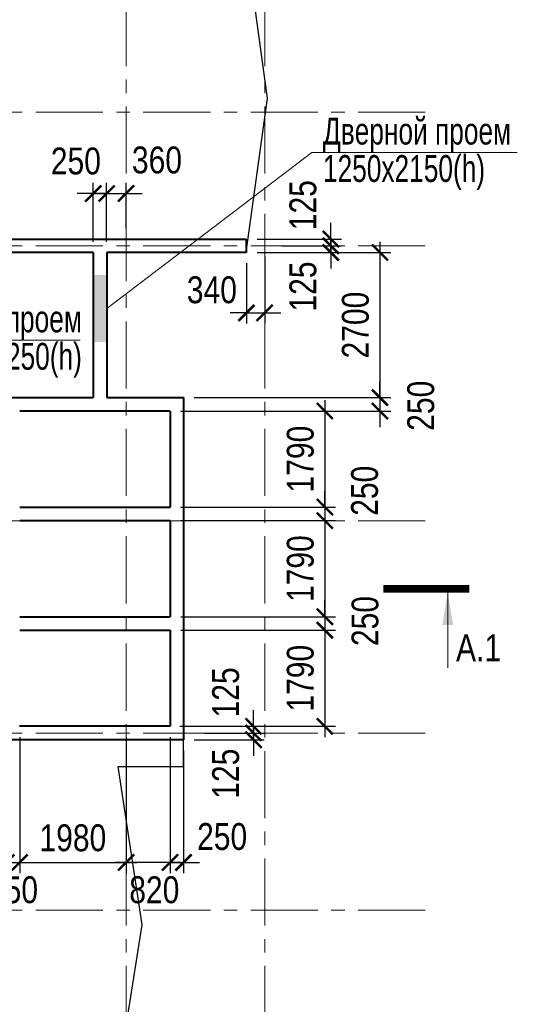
# Model space of a CAD drawing. Header units: inches. Extents: x -7218622 to -7066149, y 5758361 to 6202306.
# Tile 36 of 40: x -7137105 to -7127844, y 5958598 to 5976928. Entities that reach past the tile are written whole.
import ezdxf
from ezdxf.enums import TextEntityAlignment as Align

# ---------------------------------------------------------------- set-up
doc = ezdxf.new("R2010")
doc.units = ezdxf.units.IN
doc.header["$LTSCALE"] = 1000
doc.header["$MEASUREMENT"] = 0
doc.linetypes.add('CENTER', pattern=[2, 1.25, -0.25, 0.25, -0.25])
for name, color, linetype, lineweight in [('СК-040-С(тены)', 12, 'Continuous', 40), ('СК-050-П(литы перекрытия)', 3, 'Continuous', 30), ('СК-100-О(си)', 7, 'CENTER', 15), ('СК-110-О-РАЗМЕРЫ', 7, 'Continuous', 15), ('СК-400-Т(екст)', 7, 'Continuous', 20), ('СК-500-С(ечения)', 5, 'Continuous', 40), ('СК-600-Ш(триховка', 7, 'Continuous', 15)]:
    doc.layers.add(name, color=color, linetype=linetype, lineweight=lineweight)
doc.styles.add('ARIAL_annotative', font='arial.ttf', dxfattribs={"width": 0.8, "height": 2.5})
doc.styles.add('RUSS', font='arial.ttf', dxfattribs={"width": 0.8})
doc.dimstyles.new('100-200', dxfattribs={"dimscale": 0, "dimtxt": 500, "dimasz": 300, "dimexe": 200, "dimexo": 200, "dimgap": 200, "dimtad": 1, "dimdec": 0, "dimzin": 0, "dimdsep": 46, "dimtxsty": 'RUSS', "dimblk": 'ARCHTICK', "dimcen": 0.096, "dimdle": 200, "dimclrd": 7, "dimclre": 7, "dimclrt": 256, "dimadec": 0, "dimazin": 0, "dimtfac": 1, "dimtdec": 0, "dimtmove": 2, "dimatfit": 3, "dimldrblk": 'OBLIQUE', "dimfxl": 1, "dimtolj": 1, "dimtzin": 0, "dimarcsym": 0})

# ---------------------------------------------------------------- blocks, each defined once
blk = doc.blocks.new('_ArchTick')
at = {"color": 0, "linetype": 'ByBlock', "const_width": 0.15}
blk.add_lwpolyline([(-0.5, -0.5), (0.5, 0.5)], dxfattribs=at)
blk = doc.blocks.new('*D72')
at = {"layer": 'Defpoints', "color": 0, "transparency": 16777216}
for p in [(-7137355, 5963280), (-7137105, 5962676), (-7137105, 5961238)]:
    blk.add_point(p, dxfattribs=at)
at = {"layer": 'СК-110-О-РАЗМЕРЫ', "color": 7, "lineweight": -2, "transparency": 16777216}
for p, q in [((-7137355, 5963080), (-7137355, 5961038)), ((-7137105, 5962476), (-7137105, 5961038)), ((-7137355, 5961238), (-7137655, 5961238)), ((-7137355, 5961238), (-7137105, 5961238)), ((-7137105, 5961238), (-7136805, 5961238))]:
    blk.add_line(p, q, dxfattribs=at)
at = {"layer": 'СК-110-О-РАЗМЕРЫ', "color": 7, "lineweight": -2, "transparency": 16777216, "xscale": 300, "yscale": 300, "zscale": 300}
blk.add_blockref('_ArchTick', (-7137355, 5961238), dxfattribs=at)
at = {"layer": 'СК-110-О-РАЗМЕРЫ', "color": 7, "lineweight": -2, "transparency": 16777216, "xscale": 300, "yscale": 300, "zscale": 300, "rotation": 180}
blk.add_blockref('_ArchTick', (-7137105, 5961238), dxfattribs=at)
at = {"layer": 'СК-110-О-РАЗМЕРЫ', "transparency": 16777216, "insert": (-7137229, 5960727), "char_height": 500, "attachment_point": 5, "style": 'RUSS'}
blk.add_mtext('\\A1;250', dxfattribs=at)
blk = doc.blocks.new('_Oblique')
at = {"color": 0, "linetype": 'ByBlock', "lineweight": -2}
blk.add_line((-0.5, -0.5), (0.5, 0.5), dxfattribs=at)
blk = doc.blocks.new('*D109')
at = {"layer": 'Defpoints', "color": 0, "transparency": 16777216}
for p in [(-7132887, 5972843), (-7132427, 5972718), (-7131314, 5972718)]:
    blk.add_point(p, dxfattribs=at)
at = {"layer": 'СК-110-О-РАЗМЕРЫ', "color": 7, "lineweight": -2, "transparency": 16777216}
for p, q in [((-7131314, 5972843), (-7131314, 5973143)), ((-7132687, 5972843), (-7131114, 5972843)), ((-7132227, 5972718), (-7131114, 5972718)), ((-7131314, 5972843), (-7131314, 5972718)), ((-7131314, 5972718), (-7131314, 5972418))]:
    blk.add_line(p, q, dxfattribs=at)
at = {"layer": 'СК-110-О-РАЗМЕРЫ', "color": 7, "lineweight": -2, "transparency": 16777216, "xscale": 300, "yscale": 300, "zscale": 300}
for p, rotation in [((-7131314, 5972843), 270), ((-7131314, 5972718), 90)]:
    blk.add_blockref('_ArchTick', p, dxfattribs=dict(at, rotation=rotation))
at = {"layer": 'СК-110-О-РАЗМЕРЫ', "transparency": 16777216, "insert": (-7131831, 5973475), "char_height": 500, "attachment_point": 5, "rotation": 90, "style": 'RUSS'}
blk.add_mtext('\\A1;125', dxfattribs=at)
blk = doc.blocks.new('*D110')
at = {"layer": 'Defpoints', "color": 0, "transparency": 16777216}
for p in [(-7132427, 5972718), (-7131314, 5972718), (-7132887, 5972593)]:
    blk.add_point(p, dxfattribs=at)
at = {"layer": 'СК-110-О-РАЗМЕРЫ', "color": 7, "lineweight": -2, "transparency": 16777216}
for p, q in [((-7131314, 5972718), (-7131314, 5973018)), ((-7132227, 5972718), (-7131114, 5972718)), ((-7131314, 5972593), (-7131314, 5972718)), ((-7132687, 5972593), (-7131114, 5972593)), ((-7131314, 5972593), (-7131314, 5972293))]:
    blk.add_line(p, q, dxfattribs=at)
at = {"layer": 'СК-110-О-РАЗМЕРЫ', "color": 7, "lineweight": -2, "transparency": 16777216, "xscale": 300, "yscale": 300, "zscale": 300}
for p, rotation in [((-7131314, 5972718), 270), ((-7131314, 5972593), 90)]:
    blk.add_blockref('_ArchTick', p, dxfattribs=dict(at, rotation=rotation))
at = {"layer": 'СК-110-О-РАЗМЕРЫ', "transparency": 16777216, "insert": (-7131831, 5971960), "char_height": 500, "attachment_point": 5, "rotation": 90, "style": 'RUSS'}
blk.add_mtext('\\A1;125', dxfattribs=at)
blk = doc.blocks.new('*D111')
at = {"layer": 'Defpoints', "color": 0, "transparency": 16777216}
for p in [(-7134326, 5963773), (-7133865, 5963648), (-7132753, 5963648)]:
    blk.add_point(p, dxfattribs=at)
at = {"layer": 'СК-110-О-РАЗМЕРЫ', "color": 7, "lineweight": -2, "transparency": 16777216}
for p, q in [((-7132753, 5963773), (-7132753, 5964073)), ((-7134126, 5963773), (-7132553, 5963773)), ((-7132753, 5963773), (-7132753, 5963648)), ((-7133665, 5963648), (-7132553, 5963648)), ((-7132753, 5963648), (-7132753, 5963348))]:
    blk.add_line(p, q, dxfattribs=at)
at = {"layer": 'СК-110-О-РАЗМЕРЫ', "color": 7, "lineweight": -2, "transparency": 16777216, "xscale": 300, "yscale": 300, "zscale": 300}
for p, rotation in [((-7132753, 5963773), 270), ((-7132753, 5963648), 90)]:
    blk.add_blockref('_ArchTick', p, dxfattribs=dict(at, rotation=rotation))
at = {"layer": 'СК-110-О-РАЗМЕРЫ', "transparency": 16777216, "insert": (-7133269, 5964405), "char_height": 500, "attachment_point": 5, "rotation": 90, "style": 'RUSS'}
blk.add_mtext('\\A1;125', dxfattribs=at)
blk = doc.blocks.new('*D112')
at = {"layer": 'Defpoints', "color": 0, "transparency": 16777216}
for p in [(-7134056, 5963523), (-7133865, 5963648), (-7132753, 5963648)]:
    blk.add_point(p, dxfattribs=at)
at = {"layer": 'СК-110-О-РАЗМЕРЫ', "color": 7, "lineweight": -2, "transparency": 16777216}
for p, q in [((-7132753, 5963648), (-7132753, 5963948)), ((-7133856, 5963523), (-7132553, 5963523)), ((-7133665, 5963648), (-7132553, 5963648)), ((-7132753, 5963523), (-7132753, 5963648)), ((-7132753, 5963523), (-7132753, 5963223))]:
    blk.add_line(p, q, dxfattribs=at)
at = {"layer": 'СК-110-О-РАЗМЕРЫ', "color": 7, "lineweight": -2, "transparency": 16777216, "xscale": 300, "yscale": 300, "zscale": 300}
for p, rotation in [((-7132753, 5963648), 270), ((-7132753, 5963523), 90)]:
    blk.add_blockref('_ArchTick', p, dxfattribs=dict(at, rotation=rotation))
at = {"layer": 'СК-110-О-РАЗМЕРЫ', "transparency": 16777216, "insert": (-7133269, 5962891), "char_height": 500, "attachment_point": 5, "rotation": 90, "style": 'RUSS'}
blk.add_mtext('\\A1;125', dxfattribs=at)
blk = doc.blocks.new('*D113')
at = {"layer": 'Defpoints', "color": 0, "transparency": 16777216}
for p in [(-7132887, 5972593), (-7134056, 5969893), (-7130400, 5969893)]:
    blk.add_point(p, dxfattribs=at)
at = {"layer": 'СК-110-О-РАЗМЕРЫ', "color": 7, "lineweight": -2, "transparency": 16777216}
for p, q in [((-7130400, 5972793), (-7130400, 5969693)), ((-7132687, 5972593), (-7130200, 5972593)), ((-7133856, 5969893), (-7130200, 5969893))]:
    blk.add_line(p, q, dxfattribs=at)
at = {"layer": 'СК-110-О-РАЗМЕРЫ', "color": 7, "lineweight": -2, "transparency": 16777216, "xscale": 300, "yscale": 300, "zscale": 300}
for p, rotation in [((-7130400, 5972593), 90), ((-7130400, 5969893), 270)]:
    blk.add_blockref('_ArchTick', p, dxfattribs=dict(at, rotation=rotation))
at = {"layer": 'СК-110-О-РАЗМЕРЫ', "transparency": 16777216, "insert": (-7130855, 5971243), "char_height": 500, "attachment_point": 5, "rotation": 90, "style": 'RUSS'}
blk.add_mtext('\\A1;2700', dxfattribs=at)
blk = doc.blocks.new('*D114')
at = {"layer": 'Defpoints', "color": 0, "transparency": 16777216}
for p in [(-7134056, 5969893), (-7134306, 5969643), (-7130400, 5969643)]:
    blk.add_point(p, dxfattribs=at)
at = {"layer": 'СК-110-О-РАЗМЕРЫ', "color": 7, "lineweight": -2, "transparency": 16777216}
for p, q in [((-7130400, 5969893), (-7130400, 5970193)), ((-7133856, 5969893), (-7130200, 5969893)), ((-7130400, 5969893), (-7130400, 5969643)), ((-7134106, 5969643), (-7130200, 5969643)), ((-7130400, 5969643), (-7130400, 5969343))]:
    blk.add_line(p, q, dxfattribs=at)
at = {"layer": 'СК-110-О-РАЗМЕРЫ', "color": 7, "lineweight": -2, "transparency": 16777216, "xscale": 300, "yscale": 300, "zscale": 300}
for p, rotation in [((-7130400, 5969893), 270), ((-7130400, 5969643), 90)]:
    blk.add_blockref('_ArchTick', p, dxfattribs=dict(at, rotation=rotation))
at = {"layer": 'СК-110-О-РАЗМЕРЫ', "transparency": 16777216, "insert": (-7129638, 5969741), "char_height": 500, "attachment_point": 5, "rotation": 90, "style": 'RUSS'}
blk.add_mtext('\\A1;250', dxfattribs=at)
blk = doc.blocks.new('*D139')
at = {"layer": 'Defpoints', "color": 0, "transparency": 16777216}
for p in [(-7134306, 5969643), (-7134306, 5967853), (-7131425, 5967853)]:
    blk.add_point(p, dxfattribs=at)
at = {"layer": 'СК-110-О-РАЗМЕРЫ', "color": 7, "lineweight": -2, "transparency": 16777216}
for p, q in [((-7131425, 5969843), (-7131425, 5967653)), ((-7134106, 5969643), (-7131225, 5969643)), ((-7134106, 5967853), (-7131225, 5967853))]:
    blk.add_line(p, q, dxfattribs=at)
at = {"layer": 'СК-110-О-РАЗМЕРЫ', "color": 7, "lineweight": -2, "transparency": 16777216, "xscale": 300, "yscale": 300, "zscale": 300}
for p, rotation in [((-7131425, 5969643), 90), ((-7131425, 5967853), 270)]:
    blk.add_blockref('_ArchTick', p, dxfattribs=dict(at, rotation=rotation))
at = {"layer": 'СК-110-О-РАЗМЕРЫ', "transparency": 16777216, "insert": (-7131880, 5968748), "char_height": 500, "attachment_point": 5, "rotation": 90, "style": 'RUSS'}
blk.add_mtext('\\A1;1790', dxfattribs=at)
blk = doc.blocks.new('*D140')
at = {"layer": 'Defpoints', "color": 0, "transparency": 16777216}
for p in [(-7134306, 5967853), (-7134306, 5967603), (-7131425, 5967603)]:
    blk.add_point(p, dxfattribs=at)
at = {"layer": 'СК-110-О-РАЗМЕРЫ', "color": 7, "lineweight": -2, "transparency": 16777216}
for p, q in [((-7131425, 5967853), (-7131425, 5968153)), ((-7134106, 5967853), (-7131225, 5967853)), ((-7131425, 5967853), (-7131425, 5967603)), ((-7134106, 5967603), (-7131225, 5967603)), ((-7131425, 5967603), (-7131425, 5967303))]:
    blk.add_line(p, q, dxfattribs=at)
at = {"layer": 'СК-110-О-РАЗМЕРЫ', "color": 7, "lineweight": -2, "transparency": 16777216, "xscale": 300, "yscale": 300, "zscale": 300}
for p, rotation in [((-7131425, 5967853), 270), ((-7131425, 5967603), 90)]:
    blk.add_blockref('_ArchTick', p, dxfattribs=dict(at, rotation=rotation))
at = {"layer": 'СК-110-О-РАЗМЕРЫ', "transparency": 16777216, "insert": (-7130683, 5968158), "char_height": 500, "attachment_point": 5, "rotation": 90, "style": 'RUSS'}
blk.add_mtext('\\A1;250', dxfattribs=at)
blk = doc.blocks.new('*D141')
at = {"layer": 'Defpoints', "color": 0, "transparency": 16777216}
for p in [(-7134306, 5967603), (-7134306, 5965813), (-7131425, 5965813)]:
    blk.add_point(p, dxfattribs=at)
at = {"layer": 'СК-110-О-РАЗМЕРЫ', "color": 7, "lineweight": -2, "transparency": 16777216}
for p, q in [((-7131425, 5967803), (-7131425, 5965613)), ((-7134106, 5967603), (-7131225, 5967603)), ((-7134106, 5965813), (-7131225, 5965813))]:
    blk.add_line(p, q, dxfattribs=at)
at = {"layer": 'СК-110-О-РАЗМЕРЫ', "color": 7, "lineweight": -2, "transparency": 16777216, "xscale": 300, "yscale": 300, "zscale": 300}
for p, rotation in [((-7131425, 5967603), 90), ((-7131425, 5965813), 270)]:
    blk.add_blockref('_ArchTick', p, dxfattribs=dict(at, rotation=rotation))
at = {"layer": 'СК-110-О-РАЗМЕРЫ', "transparency": 16777216, "insert": (-7131880, 5966708), "char_height": 500, "attachment_point": 5, "rotation": 90, "style": 'RUSS'}
blk.add_mtext('\\A1;1790', dxfattribs=at)
blk = doc.blocks.new('*D142')
at = {"layer": 'Defpoints', "color": 0, "transparency": 16777216}
for p in [(-7134306, 5965813), (-7134306, 5965563), (-7131425, 5965563)]:
    blk.add_point(p, dxfattribs=at)
at = {"layer": 'СК-110-О-РАЗМЕРЫ', "color": 7, "lineweight": -2, "transparency": 16777216}
for p, q in [((-7131425, 5965813), (-7131425, 5966113)), ((-7134106, 5965813), (-7131225, 5965813)), ((-7131425, 5965813), (-7131425, 5965563)), ((-7134106, 5965563), (-7131225, 5965563)), ((-7131425, 5965563), (-7131425, 5965263))]:
    blk.add_line(p, q, dxfattribs=at)
at = {"layer": 'СК-110-О-РАЗМЕРЫ', "color": 7, "lineweight": -2, "transparency": 16777216, "xscale": 300, "yscale": 300, "zscale": 300}
for p, rotation in [((-7131425, 5965813), 270), ((-7131425, 5965563), 90)]:
    blk.add_blockref('_ArchTick', p, dxfattribs=dict(at, rotation=rotation))
at = {"layer": 'СК-110-О-РАЗМЕРЫ', "transparency": 16777216, "insert": (-7130675, 5965733), "char_height": 500, "attachment_point": 5, "rotation": 90, "style": 'RUSS'}
blk.add_mtext('\\A1;250', dxfattribs=at)
blk = doc.blocks.new('*D143')
at = {"layer": 'Defpoints', "color": 0, "transparency": 16777216}
for p in [(-7134306, 5965563), (-7134306, 5963773), (-7131425, 5963773)]:
    blk.add_point(p, dxfattribs=at)
at = {"layer": 'СК-110-О-РАЗМЕРЫ', "color": 7, "lineweight": -2, "transparency": 16777216}
for p, q in [((-7131425, 5965763), (-7131425, 5963573)), ((-7134106, 5965563), (-7131225, 5965563)), ((-7134106, 5963773), (-7131225, 5963773))]:
    blk.add_line(p, q, dxfattribs=at)
at = {"layer": 'СК-110-О-РАЗМЕРЫ', "color": 7, "lineweight": -2, "transparency": 16777216, "xscale": 300, "yscale": 300, "zscale": 300}
for p, rotation in [((-7131425, 5965563), 90), ((-7131425, 5963773), 270)]:
    blk.add_blockref('_ArchTick', p, dxfattribs=dict(at, rotation=rotation))
at = {"layer": 'СК-110-О-РАЗМЕРЫ', "transparency": 16777216, "insert": (-7131880, 5964668), "char_height": 500, "attachment_point": 5, "rotation": 90, "style": 'RUSS'}
blk.add_mtext('\\A1;1790', dxfattribs=at)
blk = doc.blocks.new('*D144')
at = {"layer": 'Defpoints', "color": 0, "transparency": 16777216}
for p in [(-7135486, 5973692), (-7135736, 5972593), (-7135486, 5972593)]:
    blk.add_point(p, dxfattribs=at)
at = {"layer": 'СК-110-О-РАЗМЕРЫ', "color": 7, "lineweight": -2, "transparency": 16777216}
for p, q in [((-7135736, 5972793), (-7135736, 5973892)), ((-7135486, 5972793), (-7135486, 5973892)), ((-7135736, 5973692), (-7136036, 5973692)), ((-7135736, 5973692), (-7135486, 5973692)), ((-7135486, 5973692), (-7135186, 5973692))]:
    blk.add_line(p, q, dxfattribs=at)
at = {"layer": 'СК-110-О-РАЗМЕРЫ', "color": 7, "lineweight": -2, "transparency": 16777216, "xscale": 300, "yscale": 300, "zscale": 300}
blk.add_blockref('_ArchTick', (-7135736, 5973692), dxfattribs=at)
at = {"layer": 'СК-110-О-РАЗМЕРЫ', "color": 7, "lineweight": -2, "transparency": 16777216, "xscale": 300, "yscale": 300, "zscale": 300, "rotation": 180}
blk.add_blockref('_ArchTick', (-7135486, 5973692), dxfattribs=at)
at = {"layer": 'СК-110-О-РАЗМЕРЫ', "transparency": 16777216, "insert": (-7136059, 5974294), "char_height": 500, "attachment_point": 5, "style": 'RUSS'}
blk.add_mtext('\\A1;250', dxfattribs=at)
blk = doc.blocks.new('*D145')
at = {"layer": 'Defpoints', "color": 0, "transparency": 16777216}
for p in [(-7135125, 5973692), (-7135125, 5972843), (-7135486, 5972593)]:
    blk.add_point(p, dxfattribs=at)
at = {"layer": 'СК-110-О-РАЗМЕРЫ', "color": 7, "lineweight": -2, "transparency": 16777216}
for p, q in [((-7135486, 5972793), (-7135486, 5973892)), ((-7135125, 5973043), (-7135125, 5973892)), ((-7135486, 5973692), (-7135786, 5973692)), ((-7135486, 5973692), (-7135125, 5973692)), ((-7135125, 5973692), (-7134825, 5973692))]:
    blk.add_line(p, q, dxfattribs=at)
at = {"layer": 'СК-110-О-РАЗМЕРЫ', "color": 7, "lineweight": -2, "transparency": 16777216, "xscale": 300, "yscale": 300, "zscale": 300}
blk.add_blockref('_ArchTick', (-7135486, 5973692), dxfattribs=at)
at = {"layer": 'СК-110-О-РАЗМЕРЫ', "color": 7, "lineweight": -2, "transparency": 16777216, "xscale": 300, "yscale": 300, "zscale": 300, "rotation": 180}
blk.add_blockref('_ArchTick', (-7135125, 5973692), dxfattribs=at)
at = {"layer": 'СК-110-О-РАЗМЕРЫ', "transparency": 16777216, "insert": (-7134550, 5974313), "char_height": 500, "attachment_point": 5, "style": 'RUSS'}
blk.add_mtext('\\A1;360', dxfattribs=at)
blk = doc.blocks.new('*D146')
at = {"layer": 'Defpoints', "color": 0, "transparency": 16777216}
for p in [(-7137105, 5963773), (-7135125, 5963773), (-7135125, 5961238)]:
    blk.add_point(p, dxfattribs=at)
at = {"layer": 'СК-110-О-РАЗМЕРЫ', "color": 7, "lineweight": -2, "transparency": 16777216}
for p, q in [((-7137105, 5963573), (-7137105, 5961038)), ((-7135125, 5963573), (-7135125, 5961038)), ((-7137305, 5961238), (-7134925, 5961238))]:
    blk.add_line(p, q, dxfattribs=at)
at = {"layer": 'СК-110-О-РАЗМЕРЫ', "color": 7, "lineweight": -2, "transparency": 16777216, "xscale": 300, "yscale": 300, "zscale": 300, "rotation": 180}
blk.add_blockref('_ArchTick', (-7137105, 5961238), dxfattribs=at)
at = {"layer": 'СК-110-О-РАЗМЕРЫ', "color": 7, "lineweight": -2, "transparency": 16777216, "xscale": 300, "yscale": 300, "zscale": 300}
blk.add_blockref('_ArchTick', (-7135125, 5961238), dxfattribs=at)
at = {"layer": 'СК-110-О-РАЗМЕРЫ', "transparency": 16777216, "insert": (-7136115, 5961694), "char_height": 500, "attachment_point": 5, "style": 'RUSS'}
blk.add_mtext('\\A1;1980', dxfattribs=at)
blk = doc.blocks.new('*D147')
at = {"layer": 'Defpoints', "color": 0, "transparency": 16777216}
for p in [(-7134306, 5963773), (-7135125, 5963023), (-7135125, 5961238)]:
    blk.add_point(p, dxfattribs=at)
at = {"layer": 'СК-110-О-РАЗМЕРЫ', "color": 7, "lineweight": -2, "transparency": 16777216}
for p, q in [((-7134306, 5963573), (-7134306, 5961038)), ((-7135125, 5962823), (-7135125, 5961038)), ((-7134106, 5961238), (-7135325, 5961238))]:
    blk.add_line(p, q, dxfattribs=at)
at = {"layer": 'СК-110-О-РАЗМЕРЫ', "color": 7, "lineweight": -2, "transparency": 16777216, "xscale": 300, "yscale": 300, "zscale": 300, "rotation": 180}
blk.add_blockref('_ArchTick', (-7135125, 5961238), dxfattribs=at)
at = {"layer": 'СК-110-О-РАЗМЕРЫ', "color": 7, "lineweight": -2, "transparency": 16777216, "xscale": 300, "yscale": 300, "zscale": 300}
blk.add_blockref('_ArchTick', (-7134306, 5961238), dxfattribs=at)
at = {"layer": 'СК-110-О-РАЗМЕРЫ', "transparency": 16777216, "insert": (-7134599, 5960727), "char_height": 500, "attachment_point": 5, "style": 'RUSS'}
blk.add_mtext('\\A1;820', dxfattribs=at)
blk = doc.blocks.new('*D148')
at = {"layer": 'Defpoints', "color": 0, "transparency": 16777216}
for p in [(-7134306, 5963773), (-7134056, 5963523), (-7134056, 5961238)]:
    blk.add_point(p, dxfattribs=at)
at = {"layer": 'СК-110-О-РАЗМЕРЫ', "color": 7, "lineweight": -2, "transparency": 16777216}
for p, q in [((-7134306, 5963573), (-7134306, 5961038)), ((-7134056, 5963323), (-7134056, 5961038)), ((-7134306, 5961238), (-7134606, 5961238)), ((-7134306, 5961238), (-7134056, 5961238)), ((-7134056, 5961238), (-7133756, 5961238))]:
    blk.add_line(p, q, dxfattribs=at)
at = {"layer": 'СК-110-О-РАЗМЕРЫ', "color": 7, "lineweight": -2, "transparency": 16777216, "xscale": 300, "yscale": 300, "zscale": 300}
blk.add_blockref('_ArchTick', (-7134306, 5961238), dxfattribs=at)
at = {"layer": 'СК-110-О-РАЗМЕРЫ', "color": 7, "lineweight": -2, "transparency": 16777216, "xscale": 300, "yscale": 300, "zscale": 300, "rotation": 180}
blk.add_blockref('_ArchTick', (-7134056, 5961238), dxfattribs=at)
at = {"layer": 'СК-110-О-РАЗМЕРЫ', "transparency": 16777216, "insert": (-7133337, 5961718), "char_height": 500, "attachment_point": 5, "style": 'RUSS'}
blk.add_mtext('\\A1;250', dxfattribs=at)
blk = doc.blocks.new('*D534')
at = {"layer": 'Defpoints', "color": 0, "transparency": 16777216}
for p in [(-7132545, 5972718), (-7132885, 5972593), (-7132545, 5971469)]:
    blk.add_point(p, dxfattribs=at)
at = {"layer": 'СК-110-О-РАЗМЕРЫ', "color": 7, "lineweight": -2, "transparency": 16777216}
for p, q in [((-7132545, 5972518), (-7132545, 5971269)), ((-7132885, 5972393), (-7132885, 5971269)), ((-7132885, 5971469), (-7133185, 5971469)), ((-7132885, 5971469), (-7132545, 5971469)), ((-7132545, 5971469), (-7132245, 5971469))]:
    blk.add_line(p, q, dxfattribs=at)
at = {"layer": 'СК-110-О-РАЗМЕРЫ', "color": 7, "lineweight": -2, "transparency": 16777216, "xscale": 300, "yscale": 300, "zscale": 300}
blk.add_blockref('_ArchTick', (-7132885, 5971469), dxfattribs=at)
at = {"layer": 'СК-110-О-РАЗМЕРЫ', "color": 7, "lineweight": -2, "transparency": 16777216, "xscale": 300, "yscale": 300, "zscale": 300, "rotation": 180}
blk.add_blockref('_ArchTick', (-7132545, 5971469), dxfattribs=at)
at = {"layer": 'СК-110-О-РАЗМЕРЫ', "transparency": 16777216, "insert": (-7133528, 5971896), "char_height": 500, "attachment_point": 5, "style": 'RUSS'}
blk.add_mtext('\\A1;340', dxfattribs=at)
blk = doc.blocks.new('Сечение')
at = {"layer": 'СК-500-С(ечения)', "linetype": 'Continuous', "lineweight": 15, "ltscale": 100}
blk.add_line((-200, -35), (-200, -735), dxfattribs=at)
at = {"layer": 'СК-500-С(ечения)', "linetype": 'Continuous', "ltscale": 100, "const_width": 70}
blk.add_lwpolyline([(-400, 0), (400, 0)], dxfattribs=at)
at = {"layer": 'СК-500-С(ечения)', "linetype": 'Continuous', "ltscale": 100}
blk.add_solid([(-200, -35), (-250.3, -335.5), (-149.7, -335.5)], dxfattribs=at)
blk = doc.blocks.new('*U535')
at = {"layer": 'СК-400-Т(екст)', "ltscale": 100, "xscale": -0.009999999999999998, "yscale": 0.009999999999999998, "zscale": 0.01, "rotation": 6.149580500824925e-05}
blk.add_blockref('Сечение', (126.147, 0), dxfattribs=at)
at = {"layer": 'СК-500-С(ечения)', "color": 0, "ltscale": 100, "style": 'ARIAL_annotative', "width": 0.8}
blk.add_attdef('НОМЕР_СЕЧЕНИЯ_1_1(НОМЕР_ЛИСТА)', text='', height=2.5, rotation=0.00006, dxfattribs=at).set_placement((1.226, -6.74), align=Align.RIGHT)
blk.add_attdef('НОМЕР_СЕЧЕНИЯ_2_1(НОМЕР_ЛИСТА)', text='', height=2.5, rotation=0.00006, dxfattribs=at).set_placement((128.921, -7.48), align=Align.BOTTOM_LEFT)

msp = doc.modelspace()

# ---------------------------------------------------------------- linework, layer by layer
at = {"layer": 'СК-040-С(тены)'}
for p, q in [((-7143285.4, 5972842.5), (-7132887, 5972842.5)), ((-7132887, 5972842.5), (-7132887, 5972592.5)), ((-7135735.7, 5972592.5), (-7141950.3, 5972592.5)), ((-7135735.7, 5972592.5), (-7135735.7, 5969892.5)), ((-7132887, 5972592.5), (-7135485.7, 5972592.5)), ((-7135485.7, 5972592.5), (-7135485.7, 5969892.5)), ((-7141950.3, 5969892.5), (-7135735.7, 5969892.5)), ((-7135485.7, 5969892.5), (-7134055.7, 5969892.5)), ((-7134055.7, 5969892.5), (-7134055.7, 5963522.7)), ((-7134305.7, 5969642.5), (-7137103.7, 5969642.5)), ((-7134305.7, 5969642.5), (-7134305.7, 5967852.7)), ((-7137103.7, 5967852.7), (-7134305.7, 5967852.7)), ((-7137103.7, 5967602.7), (-7134305.7, 5967602.7)), ((-7134305.7, 5967602.7), (-7134305.7, 5965812.7)), ((-7137103.7, 5965812.7), (-7134305.7, 5965812.7)), ((-7137103.7, 5965562.7), (-7134305.7, 5965562.7)), ((-7134305.7, 5965562.7), (-7134305.7, 5963772.7)), ((-7134305.7, 5963772.7), (-7137105.4, 5963772.7)), ((-7134055.7, 5963522.7), (-7143285.4, 5963522.7))]:
    msp.add_line(p, q, dxfattribs=at)
at = {"layer": 'СК-050-П(литы перекрытия)'}
for points in [[(-7135485.7, 5969892.5), (-7135485.7, 5972592.5), (-7132887, 5972592.5), (-7132491.3, 5975467.1), (-7133021.1, 5979315.7), (-7132491.3, 5983719.5), (-7133022.1, 5987170.1), (-7132201.7, 5991350.9), (-7136761.6, 5990530), (-7139721.6, 5991060), (-7142680.3, 5990530), (-7145641.6, 5991060), (-7148601.6, 5990530), (-7153217.5, 5991351.9), (-7152393.7, 5986769.5), (-7152924.2, 5983116.5), (-7152394.2, 5979317.1), (-7152924.3, 5975468), (-7152394.2, 5971617.4), (-7152924.1, 5967967.5), (-7152394.1, 5964317.5), (-7152924.1, 5960666.7), (-7152394, 5957016.8)], [(-7135485.7, 5969892.5), (-7134055.7, 5969892.5)], [(-7135357.6, 5956701.9), (-7134827.4, 5960077.9), (-7135273.7, 5963022.7), (-7134055.7, 5963022.7), (-7134055.7, 5969892.5)]]:
    msp.add_lwpolyline(points, dxfattribs=at)
at = {"layer": 'СК-100-О(си)', "linetype": 'CENTER'}
for p, q in [((-7135125.3, 5993311.8), (-7135125.3, 5941805.6)), ((-7132545.3, 5993311.8), (-7132545.3, 5941805.6)), ((-7156805.8, 5975207.5), (-7129480.8, 5975207.5)), ((-7156805.8, 5972717.5), (-7129480.8, 5972717.5)), ((-7156805.8, 5967597.4), (-7129480.8, 5967597.4)), ((-7156805.8, 5963647.7), (-7129480.8, 5963647.7)), ((-7156805.8, 5960347.7), (-7129480.8, 5960347.7))]:
    msp.add_line(p, q, dxfattribs=at)
at = {"layer": 'СК-110-О-РАЗМЕРЫ'}
msp.add_line((-7139521.9, 5970962), (-7135978.1, 5970962), dxfattribs=at)
at = {"layer": 'СК-400-Т(екст)', "color": 7}
msp.add_lwpolyline([(-7127843.7, 5974455.1), (-7131666.6, 5974455.1), (-7135485.7, 5971551.7)], dxfattribs=at)
at = {"layer": 'СК-600-Ш(триховка', "color": 7}
msp.add_solid([(-7135735.7, 5970926.7), (-7135485.7, 5970926.7), (-7135735.7, 5972176.7), (-7135485.7, 5972176.7)], dxfattribs=at)

# ---------------------------------------------------------------- block references
at = {"layer": 'СК-500-С(ечения)'}
ref = msp.add_blockref('*U535', (-7154767.9, 5966331.3), dxfattribs=dict(at, xscale=200, yscale=200, zscale=200, rotation=359.9999385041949))
ref.add_attrib('НОМЕР_СЕЧЕНИЯ_2_1(НОМЕР_ЛИСТА)', 'А.1', dxfattribs={"color": 0, "ltscale": 100, "height": 500, "style": 'ARIAL_annotative', "width": 0.8}).set_placement((-7128983.7, 5964835.4), align=Align.BOTTOM_LEFT)

# ---------------------------------------------------------------- texts
at = {"layer": 'СК-400-Т(екст)', "color": 7, "char_height": 500, "line_spacing_factor": 0.835689, "style": 'RUSS'}
for s, insert, width, attachment_point in [('\\pxql;{\\W0.7;Дверной проем\\P1250x2150(h)}', (-7126865.5, 5975103.8), 4594.973, 3), ('\\pxqr;{\\W0.7;Дверной проем\\P1050х2250(h)}', (-7140482.8, 5971607.8), 4535.799, 1)]:
    msp.add_mtext(s, dxfattribs=dict(at, insert=insert, width=width, attachment_point=attachment_point))

# ---------------------------------------------------------------- dimensions: what is measured, and where the dimension line sits
at = {"layer": 'СК-110-О-РАЗМЕРЫ'}
for base, p1, p2, picture, middle in [((-7135485.7, 5973692.1), (-7135735.7, 5972592.5), (-7135485.7, 5972592.5), '*D144', (-7136059.4, 5974294.4)), ((-7135125.3, 5973692.1), (-7135485.7, 5972592.5), (-7135125.3, 5972842.5), '*D145', (-7134549.8, 5974313)), ((-7132545.3, 5971469), (-7132885, 5972592.5), (-7132545.3, 5972717.5), '*D534', (-7133527.9, 5971896.1)), ((-7135125.3, 5961238), (-7134305.7, 5963772.7), (-7135125.3, 5963022.7), '*D147', (-7134599.1, 5960726.7)), ((-7134055.7, 5961238), (-7134305.7, 5963772.7), (-7134055.7, 5963522.7), '*D148', (-7133336.7, 5961718.5)), ((-7137105.4, 5961238.4), (-7137355.4, 5963279.6), (-7137105.4, 5962675.6), '*D72', (-7137229.2, 5960726.8))]:
    dim = msp.add_linear_dim(base=base, p1=p1, p2=p2, dimstyle='100-200', override={"dimscale": 1}, dxfattribs=at)
    dim.commit()
    dim.dimension.update_dxf_attribs({"geometry": picture, "text_midpoint": middle, "dimtype": 160})
for base, p1, p2, angle, picture, middle in [((-7131314.5, 5972717.5), (-7132887, 5972842.5), (-7132426.6, 5972717.5), 90, '*D109', (-7131830.7, 5973474.7)), ((-7131314.5, 5972717.5), (-7132887, 5972592.5), (-7132426.6, 5972717.5), 270, '*D110', (-7131830.7, 5971960.3)), ((-7130399.9, 5969642.5), (-7134055.7, 5969892.5), (-7134305.7, 5969642.5), 90, '*D114', (-7129637.6, 5969740.6)), ((-7131424.7, 5967602.7), (-7134305.7, 5967852.7), (-7134305.7, 5967602.7), 90, '*D140', (-7130682.9, 5968158)), ((-7131424.7, 5965562.7), (-7134305.7, 5965812.7), (-7134305.7, 5965562.7), 90, '*D142', (-7130674.9, 5965732.9)), ((-7132753.2, 5963647.7), (-7134325.8, 5963772.7), (-7133865.4, 5963647.7), 90, '*D111', (-7133269.5, 5964404.9)), ((-7132753.2, 5963647.7), (-7134055.7, 5963522.7), (-7133865.4, 5963647.7), 270, '*D112', (-7133269.5, 5962890.5))]:
    dim = msp.add_linear_dim(base=base, p1=p1, p2=p2, angle=angle, dimstyle='100-200', override={"dimscale": 1}, dxfattribs=at)
    dim.commit()
    dim.dimension.update_dxf_attribs({"geometry": picture, "text_midpoint": middle, "dimtype": 160})
for base, p1, p2, picture, middle in [((-7130399.9, 5969892.5), (-7132887, 5972592.5), (-7134055.7, 5969892.5), '*D113', (-7130855.2, 5971242.5)), ((-7131424.7, 5967852.7), (-7134305.7, 5969642.5), (-7134305.7, 5967852.7), '*D139', (-7131880, 5968747.6)), ((-7131424.7, 5965812.7), (-7134305.7, 5967602.7), (-7134305.7, 5965812.7), '*D141', (-7131880, 5966707.7)), ((-7131424.7, 5963772.7), (-7134305.7, 5965562.7), (-7134305.7, 5963772.7), '*D143', (-7131880, 5964667.7))]:
    dim = msp.add_linear_dim(base=base, p1=p1, p2=p2, angle=90, dimstyle='100-200', override={"dimscale": 1}, dxfattribs=at)
    dim.commit()
    dim.dimension.update_dxf_attribs({"geometry": picture, "text_midpoint": middle})
dim = msp.add_linear_dim(base=(-7135125.3, 5961238.4), p1=(-7137105.4, 5963772.7), p2=(-7135125.3, 5963772.7), dimstyle='100-200', override={"dimscale": 1}, dxfattribs=at)
dim.commit()
dim.dimension.update_dxf_attribs({"geometry": '*D146', "text_midpoint": (-7136115.3, 5961693.7)})

doc.saveas('drawing.dxf')
